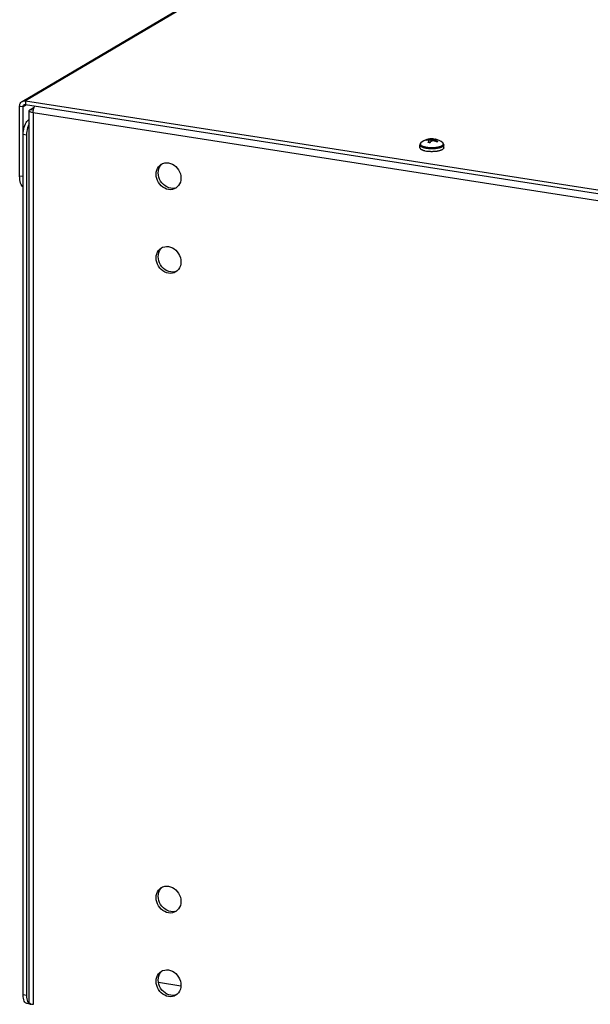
# Model space of a CAD drawing. Header units: inches. Extents: x 0 to 54.4, y 0 to 35.2.
# Tile 7 of 9: x 26.8 to 35.7, y 7.9 to 23.3. Entities that reach past the tile are written whole.
import ezdxf

# ---------------------------------------------------------------- set-up
doc = ezdxf.new("R2010")
doc.units = ezdxf.units.IN
doc.header["$LTSCALE"] = 2.992
doc.header["$MEASUREMENT"] = 0
doc.layers.get('0').update_dxf_attribs({"linetype": 'CONTINUOUS'})

msp = doc.modelspace()

# ---------------------------------------------------------------- linework, layer by layer
at = {"color": 7, "linetype": 'Continuous'}
for p, q in [((26.794, 22.05), (32.122, 25.194)), ((32.167, 25.199), (26.846, 22.059)), ((26.846, 22.059), (26.846, 22.002)), ((26.846, 22.059), (38.887, 20.186)), ((26.755, 20.882), (26.755, 21.976)), ((26.755, 21.976), (26.809, 21.968)), ((26.969, 21.912), (26.915, 21.92)), ((26.902, 21.76), (26.894, 21.761)), ((26.862, 21.523), (26.809, 21.532)), ((26.862, 21.523), (26.862, 8.062)), ((33.115, 21.442), (33.114, 21.442)), ((33.128, 21.45), (33.129, 21.451)), ((33.128, 21.45), (33.13, 21.446)), ((33.129, 21.451), (33.155, 21.446)), ((33.15, 21.408), (33.164, 21.416)), ((33.155, 21.446), (33.155, 21.456)), ((33.155, 21.446), (33.194, 21.447)), ((33.155, 21.446), (33.156, 21.445)), ((33.164, 21.416), (33.164, 21.426)), ((33.164, 21.416), (33.168, 21.405)), ((33.194, 21.447), (33.194, 21.461)), ((33.194, 21.447), (33.227, 21.453)), ((33.194, 21.447), (33.196, 21.424)), ((33.227, 21.453), (33.225, 21.433)), ((33.227, 21.453), (33.227, 21.463)), ((33.227, 21.453), (33.24, 21.461)), ((33.24, 21.461), (33.241, 21.461)), ((33.254, 21.449), (33.249, 21.431)), ((33.254, 21.449), (33.254, 21.459)), ((33.254, 21.449), (33.256, 21.437)), ((33.256, 21.437), (33.254, 21.43)), ((33.256, 21.437), (33.256, 21.452)), ((33.256, 21.437), (33.277, 21.428)), ((33.277, 21.428), (33.275, 21.423)), ((33.277, 21.428), (33.277, 21.437)), ((33.277, 21.428), (33.304, 21.423)), ((33.29, 21.415), (33.29, 21.415)), ((33.304, 21.423), (33.305, 21.423)), ((33.023, 21.325), (33.023, 21.369)), ((33.127, 21.274), (33.127, 21.274)), ((33.141, 21.272), (33.16, 21.271)), ((33.143, 21.272), (33.149, 21.271)), ((33.15, 21.408), (33.15, 21.408)), ((33.155, 21.407), (33.15, 21.408)), ((33.178, 21.404), (33.178, 21.404)), ((33.396, 21.325), (33.396, 21.369)), ((26.809, 20.874), (26.755, 20.882)), ((29.18, 20.692), (29.151, 20.689)), ((29.18, 19.382), (29.151, 19.379)), ((29.18, 9.375), (29.151, 9.372)), ((28.928, 8.27), (29.279, 8.215)), ((26.862, 8.062), (26.809, 8.071)), ((26.862, 8.062), (26.863, 8.035)), ((29.18, 8.065), (29.151, 8.062)), ((26.919, 7.928), (26.865, 7.936)), ((26.909, 7.931), (26.919, 7.928))]:
    msp.add_line(p, q, dxfattribs=at)
at = {"color": 3, "linetype": 'Continuous'}
for p, q in [((26.809, 21.968), (26.862, 22)), ((26.809, 8.071), (26.809, 21.968)), ((26.846, 22.002), (38.887, 20.129)), ((26.902, 7.951), (26.902, 21.904)), ((26.915, 21.92), (26.981, 21.959)), ((26.902, 21.766), (26.894, 21.761)), ((26.966, 21.872), (26.966, 7.92)), ((38.767, 20.036), (26.966, 21.872))]:
    msp.add_line(p, q, dxfattribs=at)
at = {"color": 7, "linetype": 'Continuous'}
for points in [[(26.755, 21.976), (26.756, 21.992), (26.76, 22.006), (26.765, 22.019), (26.772, 22.031), (26.782, 22.041), (26.793, 22.049), (26.794, 22.05)], [(26.794, 22.05), (26.805, 22.055), (26.818, 22.059), (26.832, 22.06), (26.846, 22.059)], [(26.902, 21.698), (26.897, 21.689), (26.887, 21.664), (26.878, 21.638), (26.871, 21.61), (26.866, 21.581), (26.863, 21.552), (26.862, 21.523)], [(33.114, 21.442), (33.115, 21.443), (33.116, 21.444)], [(33.141, 21.448), (33.137, 21.447), (33.133, 21.446), (33.129, 21.446), (33.124, 21.445), (33.119, 21.444), (33.115, 21.442)], [(33.116, 21.444), (33.117, 21.444), (33.118, 21.445), (33.119, 21.446), (33.121, 21.447)], [(33.121, 21.447), (33.122, 21.447), (33.123, 21.448), (33.124, 21.449), (33.125, 21.449), (33.127, 21.45), (33.128, 21.45)], [(33.129, 21.451), (33.134, 21.452), (33.138, 21.453), (33.143, 21.454), (33.147, 21.455), (33.151, 21.455), (33.155, 21.456)], [(33.162, 21.442), (33.16, 21.443), (33.157, 21.444), (33.155, 21.445), (33.152, 21.446), (33.149, 21.446), (33.147, 21.447), (33.144, 21.447), (33.141, 21.448)], [(33.15, 21.408), (33.153, 21.412), (33.155, 21.415), (33.158, 21.418), (33.16, 21.421), (33.162, 21.424), (33.164, 21.426)], [(33.155, 21.456), (33.16, 21.457), (33.165, 21.458), (33.17, 21.459), (33.175, 21.459), (33.18, 21.46), (33.185, 21.461), (33.189, 21.461), (33.194, 21.461)], [(33.163, 21.433), (33.163, 21.435), (33.163, 21.437), (33.163, 21.439), (33.162, 21.441), (33.162, 21.442)], [(33.164, 21.426), (33.164, 21.428), (33.163, 21.433)], [(33.164, 21.422), (33.169, 21.408), (33.17, 21.405)], [(33.192, 21.422), (33.19, 21.419), (33.187, 21.417), (33.185, 21.414), (33.183, 21.411), (33.181, 21.408), (33.178, 21.404)], [(33.224, 21.433), (33.22, 21.432), (33.216, 21.431), (33.212, 21.429), (33.208, 21.428), (33.204, 21.427), (33.2, 21.425), (33.196, 21.423), (33.192, 21.422)], [(33.194, 21.461), (33.198, 21.462), (33.202, 21.462), (33.206, 21.463), (33.21, 21.463), (33.214, 21.463), (33.219, 21.463), (33.223, 21.463), (33.227, 21.463)], [(33.263, 21.429), (33.258, 21.43), (33.253, 21.43), (33.248, 21.431), (33.243, 21.432), (33.238, 21.432), (33.234, 21.432), (33.229, 21.433), (33.224, 21.433)], [(33.227, 21.463), (33.229, 21.463), (33.231, 21.463), (33.232, 21.463)], [(33.232, 21.463), (33.233, 21.463), (33.235, 21.462), (33.238, 21.462), (33.24, 21.461)], [(33.241, 21.461), (33.236, 21.436), (33.236, 21.432)], [(33.241, 21.461), (33.245, 21.461), (33.25, 21.46), (33.255, 21.46)], [(33.254, 21.459), (33.254, 21.458), (33.255, 21.457), (33.255, 21.457), (33.255, 21.456), (33.255, 21.455), (33.256, 21.454), (33.256, 21.453), (33.256, 21.452)], [(33.263, 21.458), (33.261, 21.458), (33.258, 21.459), (33.256, 21.459), (33.254, 21.459)], [(33.255, 21.46), (33.259, 21.459), (33.263, 21.458)], [(33.256, 21.452), (33.259, 21.45), (33.261, 21.449), (33.264, 21.447), (33.266, 21.445), (33.269, 21.443), (33.272, 21.441), (33.274, 21.439), (33.277, 21.437)], [(33.266, 21.458), (33.265, 21.458), (33.263, 21.458)], [(33.29, 21.415), (33.285, 21.418), (33.28, 21.42), (33.276, 21.423), (33.271, 21.425), (33.267, 21.427), (33.263, 21.429)], [(33.277, 21.437), (33.281, 21.435), (33.285, 21.433), (33.29, 21.431), (33.294, 21.429), (33.299, 21.426), (33.304, 21.423)], [(33.298, 21.419), (33.296, 21.418), (33.295, 21.418), (33.294, 21.417), (33.293, 21.416), (33.292, 21.415), (33.29, 21.415)], [(33.305, 21.423), (33.303, 21.422), (33.302, 21.422), (33.301, 21.421), (33.3, 21.42), (33.299, 21.42), (33.298, 21.419)], [(33.039, 21.401), (33.035, 21.397), (33.032, 21.394), (33.029, 21.39), (33.027, 21.386), (33.025, 21.381), (33.024, 21.377), (33.023, 21.373), (33.023, 21.369)], [(33.023, 21.369), (33.023, 21.368), (33.023, 21.365), (33.024, 21.363), (33.025, 21.36), (33.027, 21.357), (33.029, 21.355), (33.032, 21.352), (33.035, 21.349), (33.038, 21.347), (33.042, 21.344), (33.046, 21.342), (33.051, 21.339), (33.056, 21.337), (33.061, 21.335), (33.067, 21.333), (33.073, 21.331), (33.079, 21.329), (33.086, 21.327), (33.093, 21.325), (33.101, 21.323), (33.108, 21.322), (33.116, 21.32), (33.124, 21.319), (33.132, 21.318), (33.141, 21.317), (33.149, 21.316), (33.158, 21.315), (33.167, 21.314), (33.176, 21.314), (33.185, 21.313), (33.194, 21.313), (33.203, 21.313), (33.212, 21.313), (33.221, 21.313), (33.231, 21.313), (33.24, 21.313), (33.249, 21.314), (33.257, 21.315), (33.266, 21.315), (33.275, 21.316), (33.283, 21.317), (33.292, 21.318), (33.3, 21.32), (33.308, 21.321), (33.315, 21.323), (33.323, 21.324)], [(33.023, 21.325), (33.023, 21.324), (33.023, 21.321), (33.024, 21.318), (33.025, 21.316), (33.027, 21.313), (33.029, 21.31), (33.032, 21.307), (33.035, 21.305), (33.038, 21.302), (33.042, 21.3), (33.046, 21.297), (33.051, 21.295), (33.056, 21.293), (33.061, 21.29), (33.067, 21.288), (33.073, 21.286), (33.079, 21.284), (33.086, 21.282)], [(33.039, 21.401), (33.038, 21.4), (33.036, 21.398), (33.033, 21.395), (33.032, 21.392), (33.03, 21.389), (33.029, 21.387), (33.029, 21.384), (33.029, 21.381), (33.03, 21.378), (33.031, 21.376), (33.032, 21.373), (33.034, 21.37), (33.036, 21.368), (33.039, 21.365), (33.042, 21.362), (33.046, 21.36), (33.05, 21.357), (33.054, 21.355), (33.059, 21.353), (33.065, 21.35), (33.07, 21.348), (33.076, 21.346), (33.083, 21.344), (33.089, 21.342), (33.096, 21.34), (33.103, 21.339), (33.111, 21.337), (33.119, 21.336), (33.127, 21.334), (33.135, 21.333), (33.143, 21.332), (33.152, 21.331), (33.161, 21.33), (33.17, 21.33), (33.179, 21.329), (33.188, 21.329), (33.197, 21.328), (33.206, 21.328), (33.215, 21.328), (33.224, 21.329), (33.233, 21.329), (33.242, 21.329), (33.251, 21.33), (33.26, 21.331), (33.269, 21.331), (33.277, 21.332), (33.286, 21.333), (33.294, 21.335), (33.302, 21.336), (33.309, 21.338), (33.317, 21.339), (33.324, 21.341)], [(33.086, 21.282), (33.093, 21.281), (33.101, 21.279), (33.106, 21.278)], [(33.106, 21.278), (33.107, 21.277), (33.124, 21.274), (33.141, 21.272)], [(33.149, 21.271), (33.158, 21.27), (33.167, 21.27), (33.176, 21.269), (33.185, 21.269), (33.194, 21.268), (33.203, 21.268), (33.212, 21.268), (33.221, 21.268), (33.231, 21.269), (33.24, 21.269), (33.249, 21.27)], [(33.178, 21.404), (33.173, 21.404), (33.168, 21.405), (33.164, 21.406), (33.159, 21.407), (33.155, 21.407)], [(33.249, 21.27), (33.257, 21.27), (33.266, 21.271), (33.275, 21.272)], [(33.275, 21.272), (33.283, 21.273), (33.292, 21.274)], [(33.292, 21.274), (33.3, 21.275), (33.308, 21.277), (33.315, 21.278), (33.323, 21.28), (33.33, 21.282), (33.337, 21.284), (33.343, 21.285), (33.349, 21.288), (33.355, 21.29), (33.361, 21.292), (33.366, 21.294), (33.371, 21.297), (33.375, 21.299)], [(33.323, 21.324), (33.33, 21.326), (33.337, 21.328), (33.343, 21.33), (33.349, 21.332), (33.355, 21.334), (33.361, 21.336), (33.366, 21.339), (33.371, 21.341), (33.375, 21.343)], [(33.324, 21.341), (33.331, 21.343), (33.338, 21.345)], [(33.338, 21.345), (33.344, 21.347), (33.35, 21.349), (33.355, 21.351), (33.36, 21.353)], [(33.36, 21.353), (33.365, 21.356), (33.37, 21.358)], [(33.379, 21.401), (33.379, 21.401), (33.382, 21.398), (33.384, 21.396), (33.386, 21.393), (33.388, 21.39), (33.389, 21.388), (33.389, 21.385), (33.389, 21.382), (33.389, 21.379), (33.388, 21.376), (33.387, 21.374), (33.385, 21.371), (33.383, 21.368), (33.38, 21.366), (33.377, 21.363), (33.373, 21.361), (33.37, 21.358)], [(33.396, 21.369), (33.396, 21.367), (33.395, 21.365), (33.394, 21.362), (33.393, 21.359), (33.391, 21.356), (33.389, 21.354), (33.386, 21.351), (33.383, 21.348), (33.379, 21.346), (33.375, 21.343)], [(33.396, 21.325), (33.396, 21.323), (33.395, 21.32), (33.394, 21.317), (33.393, 21.315), (33.391, 21.312), (33.389, 21.309), (33.386, 21.307), (33.383, 21.304), (33.379, 21.301), (33.375, 21.299)], [(33.396, 21.369), (33.395, 21.373), (33.395, 21.377), (33.393, 21.381), (33.392, 21.386), (33.389, 21.39), (33.387, 21.394), (33.383, 21.397), (33.379, 21.401)], [(28.926, 20.93), (28.928, 20.963), (28.935, 20.993), (28.947, 21.021)], [(28.947, 21.021), (28.963, 21.047), (28.983, 21.068), (28.994, 21.077)], [(26.809, 20.713), (26.8, 20.72), (26.789, 20.734), (26.779, 20.751), (26.77, 20.772), (26.764, 20.796), (26.759, 20.823), (26.756, 20.852), (26.755, 20.882)], [(29.151, 20.689), (29.12, 20.691), (29.09, 20.699), (29.06, 20.711), (29.032, 20.728), (29.006, 20.749), (28.983, 20.774), (28.963, 20.802), (28.947, 20.832), (28.935, 20.864), (28.928, 20.897), (28.926, 20.93)], [(28.947, 19.711), (28.963, 19.736), (28.983, 19.758), (28.994, 19.767)], [(28.926, 19.62), (28.928, 19.652), (28.935, 19.683), (28.947, 19.711)], [(29.151, 19.379), (29.12, 19.381), (29.09, 19.388), (29.06, 19.4), (29.032, 19.417), (29.006, 19.438), (28.983, 19.463), (28.963, 19.491), (28.947, 19.522), (28.935, 19.554), (28.928, 19.586), (28.926, 19.62)], [(28.947, 9.705), (28.963, 9.73), (28.983, 9.752), (28.994, 9.761)], [(28.926, 9.613), (28.928, 9.646), (28.935, 9.676), (28.947, 9.705)], [(29.151, 9.372), (29.12, 9.375), (29.09, 9.382), (29.06, 9.394), (29.032, 9.411), (29.006, 9.432), (28.983, 9.457), (28.963, 9.485), (28.947, 9.515), (28.935, 9.547), (28.928, 9.58), (28.926, 9.613)], [(28.926, 8.303), (28.928, 8.336), (28.935, 8.366), (28.947, 8.394)], [(28.947, 8.394), (28.963, 8.42), (28.983, 8.441), (28.994, 8.45)], [(29.151, 8.062), (29.12, 8.064), (29.09, 8.072), (29.06, 8.084), (29.032, 8.101), (29.006, 8.122), (28.983, 8.147), (28.963, 8.175), (28.947, 8.205), (28.935, 8.237), (28.928, 8.27), (28.926, 8.303)], [(26.863, 8.035), (26.866, 8.01), (26.871, 7.987), (26.878, 7.967)], [(26.878, 7.967), (26.887, 7.951), (26.897, 7.939), (26.909, 7.931)], [(26.919, 7.928), (26.921, 7.927), (26.93, 7.928)]]:
    msp.add_lwpolyline(points, dxfattribs=at)
at = {"color": 3, "linetype": 'Continuous'}
for points in [[(26.809, 21.968), (26.809, 21.976), (26.811, 21.983), (26.815, 21.989), (26.82, 21.995), (26.825, 21.998)], [(26.825, 21.998), (26.832, 22.001), (26.838, 22.003), (26.846, 22.002)], [(26.902, 21.904), (26.903, 21.907), (26.907, 21.914), (26.915, 21.92)], [(26.966, 21.872), (26.947, 21.876), (26.93, 21.881), (26.917, 21.887), (26.908, 21.893), (26.903, 21.9), (26.902, 21.904)], [(26.966, 21.872), (26.967, 21.894), (26.97, 21.917)], [(26.97, 21.917), (26.975, 21.939), (26.982, 21.96), (26.99, 21.979), (26.99, 21.98)], [(26.809, 21.532), (26.81, 21.561), (26.813, 21.589), (26.818, 21.618), (26.825, 21.646), (26.834, 21.673), (26.844, 21.697), (26.855, 21.718), (26.868, 21.736), (26.881, 21.751), (26.894, 21.761)], [(28.891, 20.91), (28.894, 20.942), (28.901, 20.973)], [(28.901, 20.973), (28.913, 21.001), (28.928, 21.026), (28.948, 21.048), (28.971, 21.066), (28.975, 21.068)], [(28.975, 21.068), (28.998, 21.079), (29.026, 21.087), (29.055, 21.09), (29.086, 21.088), (29.116, 21.081), (29.146, 21.068), (29.174, 21.051), (29.2, 21.03), (29.223, 21.005), (29.243, 20.977), (29.259, 20.947), (29.271, 20.915), (29.278, 20.883), (29.28, 20.849)], [(29.197, 20.691), (29.174, 20.68), (29.146, 20.672), (29.116, 20.669), (29.086, 20.671), (29.055, 20.678), (29.026, 20.691), (28.998, 20.707), (28.971, 20.729), (28.948, 20.753), (28.928, 20.781), (28.913, 20.812), (28.901, 20.844), (28.894, 20.876), (28.891, 20.91)], [(29.28, 20.849), (29.278, 20.817), (29.271, 20.786), (29.259, 20.758), (29.243, 20.732), (29.223, 20.711), (29.2, 20.693), (29.197, 20.691)], [(28.901, 19.662), (28.913, 19.691), (28.928, 19.716), (28.948, 19.738), (28.971, 19.756), (28.975, 19.758)], [(28.975, 19.758), (28.998, 19.769), (29.026, 19.777), (29.055, 19.78), (29.086, 19.778), (29.116, 19.77), (29.146, 19.758), (29.174, 19.741), (29.2, 19.72), (29.223, 19.695), (29.243, 19.667), (29.259, 19.637), (29.271, 19.605), (29.278, 19.572), (29.28, 19.539)], [(28.891, 19.599), (28.894, 19.632), (28.901, 19.662)], [(29.197, 19.381), (29.174, 19.37), (29.146, 19.361), (29.116, 19.358), (29.086, 19.361), (29.055, 19.368), (29.026, 19.38), (28.998, 19.397), (28.971, 19.418), (28.948, 19.443), (28.928, 19.471), (28.913, 19.501), (28.901, 19.533), (28.894, 19.566), (28.891, 19.599)], [(29.28, 19.539), (29.278, 19.506), (29.271, 19.476), (29.259, 19.447), (29.243, 19.422), (29.223, 19.4), (29.2, 19.383), (29.197, 19.381)], [(28.901, 9.656), (28.913, 9.684), (28.928, 9.71), (28.948, 9.732), (28.971, 9.749), (28.975, 9.751)], [(28.975, 9.751), (28.998, 9.762), (29.026, 9.77), (29.055, 9.773), (29.086, 9.771), (29.116, 9.764), (29.146, 9.752), (29.174, 9.735), (29.2, 9.714), (29.223, 9.689), (29.243, 9.661), (29.259, 9.63), (29.271, 9.598), (29.278, 9.566), (29.28, 9.533)], [(28.891, 9.593), (28.894, 9.626), (28.901, 9.656)], [(29.197, 9.374), (29.174, 9.363), (29.146, 9.355), (29.116, 9.352), (29.086, 9.354), (29.055, 9.362), (29.026, 9.374), (28.998, 9.391), (28.971, 9.412), (28.948, 9.437), (28.928, 9.465), (28.913, 9.495), (28.901, 9.527), (28.894, 9.56), (28.891, 9.593)], [(29.28, 9.533), (29.278, 9.5), (29.271, 9.47), (29.259, 9.441), (29.243, 9.416), (29.223, 9.394), (29.2, 9.376), (29.197, 9.374)], [(28.891, 8.283), (28.894, 8.315), (28.901, 8.346)], [(28.901, 8.346), (28.913, 8.374), (28.928, 8.399), (28.948, 8.421), (28.971, 8.439), (28.975, 8.441)], [(28.975, 8.441), (28.998, 8.452), (29.026, 8.46), (29.055, 8.463), (29.086, 8.461), (29.116, 8.454), (29.146, 8.441), (29.174, 8.424), (29.2, 8.403), (29.223, 8.378), (29.243, 8.35), (29.259, 8.32), (29.271, 8.288), (29.278, 8.256), (29.28, 8.222)], [(29.197, 8.064), (29.174, 8.053), (29.146, 8.045), (29.116, 8.042), (29.086, 8.044), (29.055, 8.051), (29.026, 8.064), (28.998, 8.08), (28.971, 8.102), (28.948, 8.126), (28.928, 8.154), (28.913, 8.185), (28.901, 8.217), (28.894, 8.249), (28.891, 8.283)], [(29.28, 8.222), (29.278, 8.19), (29.271, 8.159), (29.259, 8.131), (29.243, 8.105), (29.223, 8.084), (29.2, 8.066), (29.197, 8.064)], [(26.865, 7.936), (26.855, 7.939), (26.844, 7.947), (26.834, 7.959), (26.825, 7.975), (26.818, 7.995), (26.813, 8.018), (26.81, 8.043), (26.809, 8.071)], [(26.966, 7.92), (26.947, 7.923), (26.93, 7.928), (26.917, 7.934), (26.908, 7.94), (26.903, 7.947), (26.902, 7.951)]]:
    msp.add_lwpolyline(points, dxfattribs=at)
at = {"color": 7, "linetype": 'Continuous'}
for start, end in [(84.9257, 130.4484), (49.5516, 77.385)]:
    msp.add_arc((33.209, 21.202), 0.262, start, end, dxfattribs=at)

doc.saveas('drawing.dxf')
